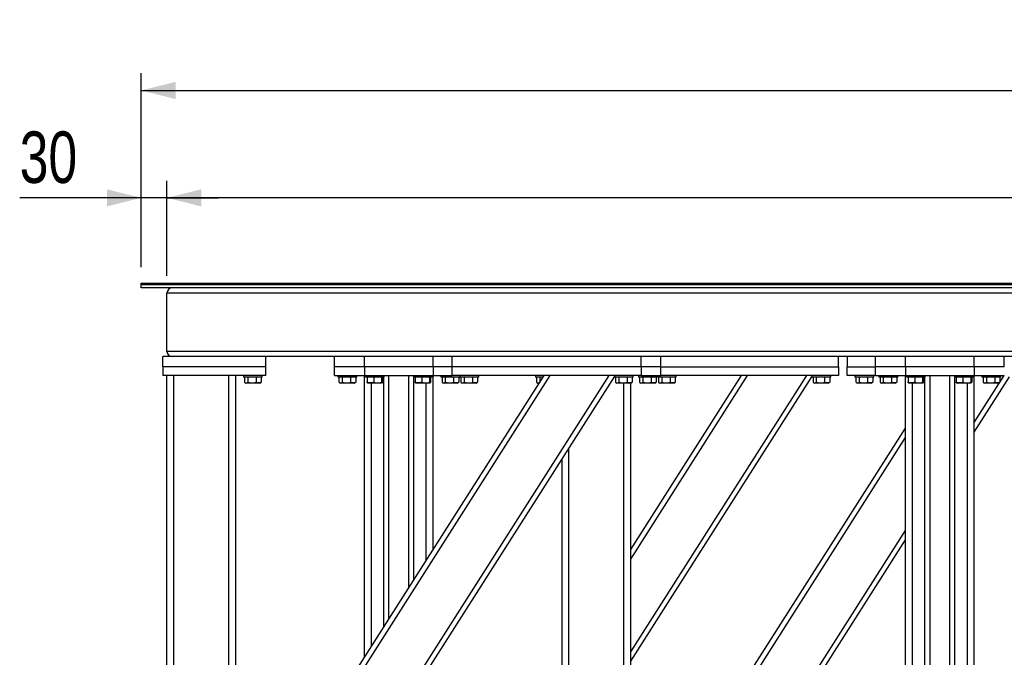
# Model space of a CAD drawing. Header units: millimetres. Extents: x 5 to 589, y 5 to 415.
# Tile 43 of 106: x 420 to 477, y 198 to 235. Entities that reach past the tile are written whole.
import ezdxf

# ---------------------------------------------------------------- set-up
doc = ezdxf.new("R2010")
doc.units = ezdxf.units.MM
doc.layers.add('COTES', color=1, linetype='Continuous')
doc.layers.add('TRAIT-FORT', color=4, linetype='Continuous', lineweight=25)
doc.styles.add('SLDTEXTSTYLE0', font='TXT', dxfattribs={"width": 0.75})
doc.dimstyles.new('SLDDIMSTYLE0', dxfattribs={"dimtxt": 3, "dimasz": 2, "dimexe": 0, "dimexo": 0.0625, "dimgap": 0.75, "dimtad": 1, "dimlfac": 20, "dimrnd": 1e-09, "dimzin": 12, "dimdsep": 46, "dimtxsty": 'SLDTEXTSTYLE0', "dimsah": 1, "dimcen": 0.09, "dimadec": 0, "dimazin": 3, "dimtfac": 1, "dimtofl": 0, "dimtmove": 0, "dimatfit": 3, "dimfxl": 1, "dimfrac": 2, "dimtolj": 1, "dimtzin": 12, "dimarcsym": 0})
doc.dimstyles.new('SLDDIMSTYLE1', dxfattribs={"dimtxt": 3, "dimasz": 2, "dimexe": 0, "dimexo": 0.0625, "dimgap": 0.75, "dimtad": 1, "dimlfac": 20, "dimrnd": 1e-09, "dimzin": 12, "dimdsep": 46, "dimtxsty": 'SLDTEXTSTYLE0', "dimsah": 1, "dimcen": 0.09, "dimadec": 0, "dimazin": 3, "dimtfac": 1, "dimtmove": 0, "dimatfit": 0, "dimfxl": 1, "dimfrac": 2, "dimtolj": 1, "dimtzin": 12, "dimarcsym": 0})

# ---------------------------------------------------------------- blocks, each defined once
blk = doc.blocks.new('_D_16')
at = {"layer": 'COTES', "color": 1, "transparency": 16777216}
for p, q in [((426.683, 220.802), (426.683, 225.847)), ((428.183, 220.302), (428.183, 225.847)), ((426.683, 224.847), (419.609, 224.847)), ((428.183, 224.847), (426.683, 224.847)), ((428.183, 224.847), (431.183, 224.847))]:
    blk.add_line(p, q, dxfattribs=at)
for points in [[(426.683, 224.847), (424.683, 225.347), (424.683, 224.347)], [(428.183, 224.847), (430.183, 224.347), (430.183, 225.347)]]:
    blk.add_solid(points, dxfattribs=at)
at = {"layer": 'COTES', "color": 1, "transparency": 16777216, "insert": (419.609, 228.714), "char_height": 3, "attachment_point": 1, "style": 'SLDTEXTSTYLE0'}
blk.add_mtext('30', dxfattribs=at)
blk = doc.blocks.new('_D_17')
at = {"layer": 'COTES', "color": 1, "transparency": 16777216}
for p, q in [((426.683, 220.802), (426.683, 232.102)), ((573.183, 220.802), (573.183, 232.102)), ((426.683, 231.102), (573.183, 231.102))]:
    blk.add_line(p, q, dxfattribs=at)
for points in [[(426.683, 231.102), (428.683, 230.602), (428.683, 231.602)], [(573.183, 231.102), (571.183, 231.602), (571.183, 230.602)]]:
    blk.add_solid(points, dxfattribs=at)
at = {"layer": 'COTES', "color": 1, "transparency": 16777216, "char_height": 3, "attachment_point": 1, "style": 'SLDTEXTSTYLE0'}
for s, insert in [('Toles', (500.297, 234.969)), ('2930', (490.305, 234.969))]:
    blk.add_mtext(s, dxfattribs=dict(at, insert=insert))
blk = doc.blocks.new('_D_19')
at = {"layer": 'COTES', "color": 1, "transparency": 16777216}
for p, q in [((428.183, 220.302), (428.183, 225.847)), ((571.683, 220.302), (571.683, 225.847)), ((571.683, 224.847), (428.183, 224.847))]:
    blk.add_line(p, q, dxfattribs=at)
for points in [[(428.183, 224.847), (430.183, 224.347), (430.183, 225.347)], [(571.683, 224.847), (569.683, 225.347), (569.683, 224.347)]]:
    blk.add_solid(points, dxfattribs=at)
at = {"layer": 'COTES', "color": 1, "transparency": 16777216, "char_height": 3, "attachment_point": 1, "style": 'SLDTEXTSTYLE0'}
for s, insert in [('2870', (488.68, 228.714)), ('Cadre', (498.672, 228.714))]:
    blk.add_mtext(s, dxfattribs=dict(at, insert=insert))

msp = doc.modelspace()

# ---------------------------------------------------------------- linework, layer by layer
at = {"layer": 'TRAIT-FORT', "color": 4, "linetype": 'Continuous', "lineweight": 25}
for p, q in [((426.68252, 219.80158), (426.68252, 219.87658)), ((426.68252, 219.87658), (514.68252, 219.87658)), ((426.68252, 219.80158), (514.68252, 219.80158)), ((426.68252, 219.80158), (573.18252, 219.80158)), ((426.68252, 219.60158), (426.68252, 219.80158)), ((573.18252, 219.60158), (426.68252, 219.60158)), ((428.18252, 215.90158), (428.18252, 219.30158)), ((571.68252, 219.30158), (428.18252, 219.30158)), ((427.93252, 215.00158), (427.93252, 215.60158)), ((433.93252, 215.60158), (427.93252, 215.60158)), ((571.68252, 215.90158), (428.18252, 215.90158)), ((433.93252, 215.00158), (433.93252, 215.60158)), ((444.78252, 215.60158), (433.93252, 215.60158)), ((437.93252, 215.00158), (437.93252, 215.60158)), ((439.68252, 215.00158), (439.68252, 215.60158)), ((443.68252, 215.00158), (443.68252, 215.60158)), ((444.78252, 215.00158), (444.78252, 215.60158)), ((455.78252, 215.60158), (444.78252, 215.60158)), ((455.78252, 215.00158), (455.78252, 215.60158)), ((491.93252, 215.60158), (455.78252, 215.60158)), ((456.93252, 215.00158), (456.93252, 215.60158)), ((467.28252, 215.00158), (467.28252, 215.60158)), ((467.78252, 215.60158), (467.78252, 215.00158)), ((469.43252, 215.00158), (469.43252, 215.60158)), ((471.18252, 215.00158), (471.18252, 215.60158)), ((475.18252, 215.00158), (475.18252, 215.60158)), ((476.93252, 215.00158), (476.93252, 215.60158)), ((433.93252, 215.00158), (427.93252, 215.00158)), ((427.93252, 215.00158), (427.93252, 214.50158)), ((433.93252, 214.50158), (433.93252, 215.00158)), ((439.68252, 215.00158), (437.93252, 215.00158)), ((437.93252, 214.50158), (437.93252, 215.00158)), ((443.68252, 215.00158), (439.68252, 215.00158)), ((439.68252, 215.00158), (439.68252, 214.50158)), ((444.78252, 215.00158), (443.68252, 215.00158)), ((443.68252, 215.00158), (443.68252, 214.50158)), ((455.78252, 215.00158), (444.78252, 215.00158)), ((444.78252, 214.50158), (444.78252, 215.00158)), ((456.93252, 215.00158), (455.78252, 215.00158)), ((455.78252, 215.00158), (455.78252, 214.50158)), ((456.93252, 215.00158), (467.28252, 215.00158)), ((456.93252, 214.50158), (456.93252, 215.00158)), ((467.28252, 215.00158), (467.28252, 214.50158)), ((467.78252, 215.00158), (469.43252, 215.00158)), ((467.78252, 214.50158), (467.78252, 215.00158)), ((471.18252, 215.00158), (469.43252, 215.00158)), ((469.43252, 214.50158), (469.43252, 215.00158)), ((475.18252, 215.00158), (471.18252, 215.00158)), ((471.18252, 215.00158), (471.18252, 214.50158)), ((476.93252, 215.00158), (475.18252, 215.00158)), ((475.18252, 215.00158), (475.18252, 214.50158)), ((433.93252, 214.50158), (427.93252, 214.50158)), ((428.18252, 174.90158), (428.18252, 214.50158)), ((428.58252, 174.90158), (428.58252, 214.50158)), ((431.78252, 174.90158), (431.78252, 214.50158)), ((432.18252, 191.00158), (432.18252, 214.50158)), ((432.63252, 214.50158), (432.63252, 214.40158)), ((433.3932, 214.40158), (432.63252, 214.40158)), ((432.69553, 214.40158), (432.69553, 214.10181)), ((432.88654, 214.40158), (432.88654, 214.10181)), ((433.28252, 188.02078), (450.13394, 214.50158)), ((433.28252, 187.46199), (450.48953, 214.50158)), ((433.28252, 182.06037), (453.92693, 214.50158)), ((433.31434, 181.55158), (454.23252, 214.42301)), ((433.37354, 214.40158), (433.37354, 214.10181)), ((433.73252, 214.40158), (433.3932, 214.40158)), ((433.66952, 214.40158), (433.66952, 214.10181)), ((433.73252, 214.40158), (433.73252, 214.50158)), ((437.93252, 214.50158), (439.68252, 214.50158)), ((438.13252, 214.50158), (438.13252, 214.40158)), ((438.8932, 214.40158), (438.13252, 214.40158)), ((438.19553, 214.40158), (438.19553, 214.10181)), ((438.38654, 214.40158), (438.38654, 214.10181)), ((438.87354, 214.40158), (438.87354, 214.10181)), ((439.23252, 214.40158), (438.8932, 214.40158)), ((439.16952, 214.40158), (439.16952, 214.10181)), ((439.23252, 214.40158), (439.23252, 214.50158)), ((439.68252, 198.07792), (439.68252, 214.50158)), ((439.68252, 214.50158), (443.68252, 214.50158)), ((439.73252, 214.50158), (439.73252, 214.40158)), ((439.77447, 214.40158), (439.73252, 214.40158)), ((440.83252, 214.40158), (439.77447, 214.40158)), ((439.83048, 214.40158), (439.83048, 214.10181)), ((440.22192, 214.40158), (440.22192, 214.10181)), ((440.67397, 214.40158), (440.67397, 214.10181)), ((440.73457, 214.40158), (440.73457, 214.10181)), ((440.80752, 199.84578), (440.80752, 214.40158)), ((440.83252, 214.40158), (440.83252, 214.50158)), ((441.10752, 200.31721), (441.10752, 214.50158)), ((442.25752, 202.12435), (442.25752, 214.50158)), ((442.53252, 214.50158), (442.53252, 214.40158)), ((442.57447, 214.40158), (442.53252, 214.40158)), ((442.55752, 202.59578), (442.55752, 214.40158)), ((443.63252, 214.40158), (442.57447, 214.40158)), ((442.63048, 214.40158), (442.63048, 214.10181)), ((443.02192, 214.40158), (443.02192, 214.10181)), ((443.47397, 214.40158), (443.47397, 214.10181)), ((443.53457, 214.40158), (443.53457, 214.10181)), ((443.63252, 214.40158), (443.63252, 214.50158)), ((443.68252, 204.36364), (443.68252, 214.50158)), ((443.68252, 214.50158), (444.78252, 214.50158)), ((444.13252, 214.50158), (444.13252, 214.40158)), ((444.8932, 214.40158), (444.13252, 214.40158)), ((444.19553, 214.40158), (444.19553, 214.10181)), ((444.38654, 214.40158), (444.38654, 214.10181)), ((455.78252, 214.50158), (444.78252, 214.50158)), ((444.87354, 214.40158), (444.87354, 214.10181)), ((445.23252, 214.40158), (444.8932, 214.40158)), ((445.16952, 214.40158), (445.16952, 214.10181)), ((445.23252, 214.50158), (445.23252, 214.40158)), ((445.9932, 214.40158), (445.23252, 214.40158)), ((445.29553, 214.40158), (445.29553, 214.10181)), ((445.48654, 214.40158), (445.48654, 214.10181)), ((445.97354, 214.40158), (445.97354, 214.10181)), ((446.33252, 214.40158), (445.9932, 214.40158)), ((446.26952, 214.40158), (446.26952, 214.10181)), ((446.33252, 214.40158), (446.33252, 214.50158)), ((449.63252, 214.50158), (449.63252, 214.40158)), ((450.0703, 214.40158), (449.63252, 214.40158)), ((449.69553, 214.40158), (449.69553, 214.10181)), ((449.88654, 214.40158), (449.88654, 214.11281)), ((454.23252, 214.50158), (454.23252, 214.40158)), ((454.9932, 214.40158), (454.23252, 214.40158)), ((454.29553, 214.40158), (454.29553, 214.10181)), ((454.48654, 214.40158), (454.48654, 214.10181)), ((454.97354, 214.40158), (454.97354, 214.10181)), ((455.33252, 214.40158), (454.9932, 214.40158)), ((455.18252, 204.36364), (461.63394, 214.50158)), ((455.18252, 203.80485), (461.98953, 214.50158)), ((455.18252, 198.40322), (465.42693, 214.50158)), ((455.18252, 197.84443), (465.73252, 214.42301)), ((455.26952, 214.40158), (455.26952, 214.10181)), ((455.33252, 214.40158), (455.33252, 214.50158)), ((455.63252, 214.50158), (455.63252, 214.40158)), ((456.3932, 214.40158), (455.63252, 214.40158)), ((455.69553, 214.40158), (455.69553, 214.10181)), ((455.78252, 214.50158), (456.93252, 214.50158)), ((455.88654, 214.40158), (455.88654, 214.10181)), ((456.37354, 214.40158), (456.37354, 214.10181)), ((456.73252, 214.40158), (456.3932, 214.40158)), ((456.66952, 214.40158), (456.66952, 214.10181)), ((456.73252, 214.40158), (456.73252, 214.50158)), ((457.4932, 214.40158), (456.73252, 214.40158)), ((456.79553, 214.40158), (456.79553, 214.10181)), ((467.28252, 214.50158), (456.93252, 214.50158)), ((456.98654, 214.40158), (456.98654, 214.10181)), ((457.47354, 214.40158), (457.47354, 214.10181)), ((457.83252, 214.40158), (457.4932, 214.40158)), ((457.76952, 214.40158), (457.76952, 214.10181)), ((457.83252, 214.40158), (457.83252, 214.50158)), ((465.73252, 214.50158), (465.73252, 214.40158)), ((466.4932, 214.40158), (465.73252, 214.40158)), ((465.79553, 214.40158), (465.79553, 214.10181)), ((465.98654, 214.40158), (465.98654, 214.10181)), ((466.47354, 214.40158), (466.47354, 214.10181)), ((466.83252, 214.40158), (466.4932, 214.40158)), ((466.76952, 214.40158), (466.76952, 214.10181)), ((466.83252, 214.40158), (466.83252, 214.50158)), ((469.43252, 214.50158), (467.78252, 214.50158)), ((468.23252, 214.50158), (468.23252, 214.40158)), ((468.9932, 214.40158), (468.23252, 214.40158)), ((468.29553, 214.40158), (468.29553, 214.10181)), ((468.48654, 214.40158), (468.48654, 214.10181)), ((468.97354, 214.40158), (468.97354, 214.10181)), ((469.33252, 214.40158), (468.9932, 214.40158)), ((469.26952, 214.40158), (469.26952, 214.10181)), ((469.33252, 214.40158), (469.33252, 214.50158)), ((469.43252, 214.50158), (471.18252, 214.50158)), ((469.63252, 214.50158), (469.63252, 214.40158)), ((470.3932, 214.40158), (469.63252, 214.40158)), ((469.69553, 214.40158), (469.69553, 214.10181)), ((469.88654, 214.40158), (469.88654, 214.10181)), ((470.37354, 214.40158), (470.37354, 214.10181)), ((470.73252, 214.40158), (470.3932, 214.40158)), ((470.66952, 214.40158), (470.66952, 214.10181)), ((470.73252, 214.40158), (470.73252, 214.50158)), ((471.18252, 191.00158), (471.18252, 214.50158)), ((471.18252, 214.50158), (475.18252, 214.50158)), ((471.23252, 214.50158), (471.23252, 214.40158)), ((471.27447, 214.40158), (471.23252, 214.40158)), ((472.33252, 214.40158), (471.27447, 214.40158)), ((471.33048, 214.40158), (471.33048, 214.10181)), ((471.72192, 214.40158), (471.72192, 214.10181)), ((472.17397, 214.40158), (472.17397, 214.10181)), ((472.23457, 214.40158), (472.23457, 214.10181)), ((472.30752, 182.06037), (472.30752, 214.40158)), ((472.33252, 214.40158), (472.33252, 214.50158)), ((472.60752, 181.50158), (472.60752, 214.50158)), ((473.75752, 181.50158), (473.75752, 214.50158)), ((474.03252, 214.50158), (474.03252, 214.40158)), ((474.07447, 214.40158), (474.03252, 214.40158)), ((474.05752, 182.06037), (474.05752, 214.40158)), ((475.13252, 214.40158), (474.07447, 214.40158)), ((474.13048, 214.40158), (474.13048, 214.10181)), ((474.52192, 214.40158), (474.52192, 214.10181)), ((474.97397, 214.40158), (474.97397, 214.10181)), ((475.03457, 214.40158), (475.03457, 214.10181)), ((475.13252, 214.40158), (475.13252, 214.50158)), ((475.18252, 191.00158), (475.18252, 214.50158)), ((475.18252, 214.50158), (476.93252, 214.50158)), ((475.18252, 211.76037), (476.92693, 214.50158)), ((475.18252, 211.20158), (477.23252, 214.42301)), ((475.63252, 214.50158), (475.63252, 214.40158)), ((476.3932, 214.40158), (475.63252, 214.40158)), ((475.69553, 214.40158), (475.69553, 214.10181)), ((475.88654, 214.40158), (475.88654, 214.10181)), ((476.37354, 214.40158), (476.37354, 214.10181)), ((476.73252, 214.40158), (476.3932, 214.40158)), ((476.66952, 214.40158), (476.66952, 214.10181)), ((476.73252, 214.40158), (476.73252, 214.50158)), ((432.7202, 214.0854), (432.77877, 214.05158)), ((433.13266, 214.05158), (432.77877, 214.05158)), ((433.58627, 214.05158), (433.13266, 214.05158)), ((433.58627, 214.05158), (433.64485, 214.0854)), ((433.66952, 214.10181), (433.64391, 214.08703)), ((438.2202, 214.0854), (438.27877, 214.05158)), ((438.63266, 214.05158), (438.27877, 214.05158)), ((439.08627, 214.05158), (438.63266, 214.05158)), ((439.08627, 214.05158), (439.14485, 214.0854)), ((439.16952, 214.10181), (439.14391, 214.08703)), ((439.85425, 214.06574), (439.87877, 214.05158)), ((440.68627, 214.05158), (439.87877, 214.05158)), ((440.08252, 198.70649), (440.08252, 214.05158)), ((440.68627, 214.05158), (440.7108, 214.06574)), ((442.65425, 214.06574), (442.67877, 214.05158)), ((443.48627, 214.05158), (442.67877, 214.05158)), ((443.28252, 203.73507), (443.28252, 214.05158)), ((443.48627, 214.05158), (443.5108, 214.06574)), ((444.2202, 214.0854), (444.27877, 214.05158)), ((444.63266, 214.05158), (444.27877, 214.05158)), ((445.08627, 214.05158), (444.63266, 214.05158)), ((445.08627, 214.05158), (445.14485, 214.0854)), ((445.16952, 214.10181), (445.14391, 214.08703)), ((445.3202, 214.0854), (445.37877, 214.05158)), ((445.73266, 214.05158), (445.37877, 214.05158)), ((446.18627, 214.05158), (445.73266, 214.05158)), ((446.18627, 214.05158), (446.24485, 214.0854)), ((446.26952, 214.10181), (446.24391, 214.08703)), ((449.7202, 214.0854), (449.77877, 214.05158)), ((449.84758, 214.05158), (449.77877, 214.05158)), ((454.3202, 214.0854), (454.37877, 214.05158)), ((454.73266, 214.05158), (454.37877, 214.05158)), ((455.18627, 214.05158), (454.73266, 214.05158)), ((454.78252, 174.90158), (454.78252, 214.05158)), ((455.18252, 191.00158), (455.18252, 214.05158)), ((455.18627, 214.05158), (455.24485, 214.0854)), ((455.26952, 214.10181), (455.24391, 214.08703)), ((455.7202, 214.0854), (455.77877, 214.05158)), ((456.13266, 214.05158), (455.77877, 214.05158)), ((456.58627, 214.05158), (456.13266, 214.05158)), ((456.58627, 214.05158), (456.64485, 214.0854)), ((456.66952, 214.10181), (456.64391, 214.08703)), ((456.8202, 214.0854), (456.87877, 214.05158)), ((457.23266, 214.05158), (456.87877, 214.05158)), ((457.68627, 214.05158), (457.23266, 214.05158)), ((457.68627, 214.05158), (457.74485, 214.0854)), ((457.76952, 214.10181), (457.74391, 214.08703)), ((465.8202, 214.0854), (465.87877, 214.05158)), ((466.23266, 214.05158), (465.87877, 214.05158)), ((466.68627, 214.05158), (466.23266, 214.05158)), ((466.68627, 214.05158), (466.74485, 214.0854)), ((466.76952, 214.10181), (466.74391, 214.08703)), ((468.3202, 214.0854), (468.37877, 214.05158)), ((468.73266, 214.05158), (468.37877, 214.05158)), ((469.18627, 214.05158), (468.73266, 214.05158)), ((469.18627, 214.05158), (469.24485, 214.0854)), ((469.26952, 214.10181), (469.24391, 214.08703)), ((469.7202, 214.0854), (469.77877, 214.05158)), ((470.13266, 214.05158), (469.77877, 214.05158)), ((470.58627, 214.05158), (470.13266, 214.05158)), ((470.58627, 214.05158), (470.64485, 214.0854)), ((470.66952, 214.10181), (470.64391, 214.08703)), ((471.35425, 214.06574), (471.37877, 214.05158)), ((472.18627, 214.05158), (471.37877, 214.05158)), ((471.58252, 191.00158), (471.58252, 214.05158)), ((472.18627, 214.05158), (472.2108, 214.06574)), ((474.15425, 214.06574), (474.17877, 214.05158)), ((474.98627, 214.05158), (474.17877, 214.05158)), ((474.78252, 191.00158), (474.78252, 214.05158)), ((474.98627, 214.05158), (475.0108, 214.06574)), ((475.7202, 214.0854), (475.77877, 214.05158)), ((476.13266, 214.05158), (475.77877, 214.05158)), ((476.58627, 214.05158), (476.13266, 214.05158)), ((476.58627, 214.05158), (476.64485, 214.0854)), ((476.66952, 214.10181), (476.64391, 214.08703)), ((456.28252, 188.02078), (471.18252, 211.43507)), ((456.28252, 187.46199), (471.18252, 210.87628)), ((451.58252, 174.90158), (451.58252, 210.25872)), ((451.18252, 174.90158), (451.18252, 209.63015)), ((456.28252, 182.06037), (471.18252, 205.47465)), ((456.31434, 181.55158), (471.18252, 204.91586))]:
    msp.add_line(p, q, dxfattribs=at)
for centre, start, end in [((428.48252, 219.30158), 90, 180), ((428.48252, 215.90158), 180, 270)]:
    msp.add_arc(centre, 0.3, start, end, dxfattribs=at)
for points, knots in [([(432.69553, 214.10181), (432.71211, 214.09084), (432.74563, 214.06868), (432.79529, 214.06057), (432.84276, 214.07247), (432.87186, 214.09197), (432.88654, 214.10181)], [0, 0, 0, 0, 0.26460494, 0.53494775, 0.76534313, 1, 1, 1, 1]), ([(432.88654, 214.10181), (432.9485, 214.08662), (433.05098, 214.0615), (433.19961, 214.06383), (433.2996, 214.08127), (433.35712, 214.09725), (433.37354, 214.10181)], [0, 0, 0, 0, 0.38554949, 0.63764185, 0.89654625, 1, 1, 1, 1]), ([(433.66952, 214.10181), (433.64383, 214.09084), (433.59189, 214.06868), (433.51494, 214.06057), (433.44138, 214.07247), (433.39629, 214.09197), (433.37354, 214.10181)], [0, 0, 0, 0, 0.26460494, 0.53494775, 0.76534312, 1, 1, 1, 1]), ([(438.19553, 214.10181), (438.21211, 214.09084), (438.24563, 214.06868), (438.29529, 214.06057), (438.34276, 214.07247), (438.37186, 214.09197), (438.38654, 214.10181)], [0, 0, 0, 0, 0.26460494, 0.53494775, 0.76534313, 1, 1, 1, 1]), ([(438.38654, 214.10181), (438.4485, 214.08662), (438.55098, 214.0615), (438.69961, 214.06383), (438.7996, 214.08127), (438.85712, 214.09725), (438.87354, 214.10181)], [0, 0, 0, 0, 0.38554949, 0.63764185, 0.89654625, 1, 1, 1, 1]), ([(439.16952, 214.10181), (439.14383, 214.09084), (439.09189, 214.06868), (439.01494, 214.06057), (438.94138, 214.07247), (438.89629, 214.09197), (438.87354, 214.10181)], [0, 0, 0, 0, 0.26460494, 0.53494775, 0.76534312, 1, 1, 1, 1]), ([(439.8543, 214.06689), (439.85364, 214.06689), (439.84767, 214.06686), (439.83968, 214.08173), (439.83252, 214.09735), (439.83048, 214.10181)], [0, 0, 0, 0, 0.08223705, 0.73797741, 1, 1, 1, 1]), ([(440.22192, 214.10181), (440.18795, 214.09084), (440.11926, 214.06868), (440.01749, 214.06057), (439.92021, 214.07247), (439.86057, 214.09197), (439.83048, 214.10181)], [0, 0, 0, 0, 0.26460494, 0.53494775, 0.76534312, 1, 1, 1, 1]), ([(440.22192, 214.10181), (440.26115, 214.09084), (440.34047, 214.06868), (440.458, 214.06057), (440.57034, 214.07247), (440.63922, 214.09197), (440.67397, 214.10181)], [0, 0, 0, 0, 0.264604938, 0.534947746, 0.765343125, 1, 1, 1, 1]), ([(440.73457, 214.10181), (440.72686, 214.08662), (440.71411, 214.0615), (440.69561, 214.06383), (440.68317, 214.08127), (440.67601, 214.09725), (440.67397, 214.10181)], [0, 0, 0, 0, 0.385549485, 0.637641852, 0.896546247, 1, 1, 1, 1]), ([(442.6543, 214.06689), (442.65364, 214.06689), (442.64767, 214.06686), (442.63968, 214.08173), (442.63252, 214.09735), (442.63048, 214.10181)], [0, 0, 0, 0, 0.08223705, 0.73797741, 1, 1, 1, 1]), ([(443.02192, 214.10181), (442.98795, 214.09084), (442.91926, 214.06868), (442.81749, 214.06057), (442.72021, 214.07247), (442.66057, 214.09197), (442.63048, 214.10181)], [0, 0, 0, 0, 0.26460494, 0.53494775, 0.76534312, 1, 1, 1, 1]), ([(443.02192, 214.10181), (443.06115, 214.09084), (443.14047, 214.06868), (443.258, 214.06057), (443.37034, 214.07247), (443.43922, 214.09197), (443.47397, 214.10181)], [0, 0, 0, 0, 0.264604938, 0.534947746, 0.765343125, 1, 1, 1, 1]), ([(443.53457, 214.10181), (443.52686, 214.08662), (443.51411, 214.0615), (443.49561, 214.06383), (443.48317, 214.08127), (443.47601, 214.09725), (443.47397, 214.10181)], [0, 0, 0, 0, 0.385549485, 0.637641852, 0.896546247, 1, 1, 1, 1]), ([(444.19553, 214.10181), (444.21211, 214.09084), (444.24563, 214.06868), (444.29529, 214.06057), (444.34276, 214.07247), (444.37186, 214.09197), (444.38654, 214.10181)], [0, 0, 0, 0, 0.26460494, 0.53494775, 0.76534313, 1, 1, 1, 1]), ([(444.38654, 214.10181), (444.4485, 214.08662), (444.55098, 214.0615), (444.69961, 214.06383), (444.7996, 214.08127), (444.85712, 214.09725), (444.87354, 214.10181)], [0, 0, 0, 0, 0.38554949, 0.63764185, 0.89654625, 1, 1, 1, 1]), ([(445.16952, 214.10181), (445.14383, 214.09084), (445.09189, 214.06868), (445.01494, 214.06057), (444.94138, 214.07247), (444.89629, 214.09197), (444.87354, 214.10181)], [0, 0, 0, 0, 0.26460494, 0.53494775, 0.76534312, 1, 1, 1, 1]), ([(445.29553, 214.10181), (445.31211, 214.09084), (445.34563, 214.06868), (445.39529, 214.06057), (445.44276, 214.07247), (445.47186, 214.09197), (445.48654, 214.10181)], [0, 0, 0, 0, 0.26460494, 0.53494775, 0.76534313, 1, 1, 1, 1]), ([(445.48654, 214.10181), (445.5485, 214.08662), (445.65098, 214.0615), (445.79961, 214.06383), (445.8996, 214.08127), (445.95712, 214.09725), (445.97354, 214.10181)], [0, 0, 0, 0, 0.38554949, 0.63764185, 0.89654625, 1, 1, 1, 1]), ([(446.26952, 214.10181), (446.24383, 214.09084), (446.19189, 214.06868), (446.11494, 214.06057), (446.04138, 214.07247), (445.99629, 214.09197), (445.97354, 214.10181)], [0, 0, 0, 0, 0.26460494, 0.53494775, 0.76534312, 1, 1, 1, 1]), ([(449.69553, 214.10181), (449.71211, 214.09083), (449.74563, 214.06864), (449.79528, 214.06072), (449.83892, 214.07108), (449.8643, 214.08783), (449.87524, 214.09505)], [0, 0, 0, 0, 0.28145828, 0.56901988, 0.81408971, 1, 1, 1, 1]), ([(454.29553, 214.10181), (454.31211, 214.09084), (454.34563, 214.06868), (454.39529, 214.06057), (454.44276, 214.07247), (454.47186, 214.09197), (454.48654, 214.10181)], [0, 0, 0, 0, 0.26460494, 0.53494775, 0.76534313, 1, 1, 1, 1]), ([(454.48654, 214.10181), (454.5485, 214.08662), (454.65098, 214.0615), (454.79961, 214.06383), (454.8996, 214.08127), (454.95712, 214.09725), (454.97354, 214.10181)], [0, 0, 0, 0, 0.38554949, 0.63764185, 0.89654625, 1, 1, 1, 1]), ([(455.26952, 214.10181), (455.24383, 214.09084), (455.19189, 214.06868), (455.11494, 214.06057), (455.04138, 214.07247), (454.99629, 214.09197), (454.97354, 214.10181)], [0, 0, 0, 0, 0.26460494, 0.53494775, 0.76534312, 1, 1, 1, 1]), ([(455.69553, 214.10181), (455.71211, 214.09084), (455.74563, 214.06868), (455.79529, 214.06057), (455.84276, 214.07247), (455.87186, 214.09197), (455.88654, 214.10181)], [0, 0, 0, 0, 0.26460494, 0.53494775, 0.76534313, 1, 1, 1, 1]), ([(455.88654, 214.10181), (455.9485, 214.08662), (456.05098, 214.0615), (456.19961, 214.06383), (456.2996, 214.08127), (456.35712, 214.09725), (456.37354, 214.10181)], [0, 0, 0, 0, 0.38554949, 0.63764185, 0.89654625, 1, 1, 1, 1]), ([(456.66952, 214.10181), (456.64383, 214.09084), (456.59189, 214.06868), (456.51494, 214.06057), (456.44138, 214.07247), (456.39629, 214.09197), (456.37354, 214.10181)], [0, 0, 0, 0, 0.26460494, 0.53494775, 0.76534312, 1, 1, 1, 1]), ([(456.79553, 214.10181), (456.81211, 214.09084), (456.84563, 214.06868), (456.89529, 214.06057), (456.94276, 214.07247), (456.97186, 214.09197), (456.98654, 214.10181)], [0, 0, 0, 0, 0.26460494, 0.53494775, 0.76534313, 1, 1, 1, 1]), ([(456.98654, 214.10181), (457.0485, 214.08662), (457.15098, 214.0615), (457.29961, 214.06383), (457.3996, 214.08127), (457.45712, 214.09725), (457.47354, 214.10181)], [0, 0, 0, 0, 0.38554949, 0.63764185, 0.89654625, 1, 1, 1, 1]), ([(457.76952, 214.10181), (457.74383, 214.09084), (457.69189, 214.06868), (457.61494, 214.06057), (457.54138, 214.07247), (457.49629, 214.09197), (457.47354, 214.10181)], [0, 0, 0, 0, 0.26460494, 0.53494775, 0.76534312, 1, 1, 1, 1]), ([(465.79553, 214.10181), (465.81211, 214.09084), (465.84563, 214.06868), (465.89529, 214.06057), (465.94276, 214.07247), (465.97186, 214.09197), (465.98654, 214.10181)], [0, 0, 0, 0, 0.26460494, 0.53494775, 0.76534313, 1, 1, 1, 1]), ([(465.98654, 214.10181), (466.0485, 214.08662), (466.15098, 214.0615), (466.29961, 214.06383), (466.3996, 214.08127), (466.45712, 214.09725), (466.47354, 214.10181)], [0, 0, 0, 0, 0.38554949, 0.63764185, 0.89654625, 1, 1, 1, 1]), ([(466.76952, 214.10181), (466.74383, 214.09084), (466.69189, 214.06868), (466.61494, 214.06057), (466.54138, 214.07247), (466.49629, 214.09197), (466.47354, 214.10181)], [0, 0, 0, 0, 0.26460494, 0.53494775, 0.76534312, 1, 1, 1, 1]), ([(468.29553, 214.10181), (468.31211, 214.09084), (468.34563, 214.06868), (468.39529, 214.06057), (468.44276, 214.07247), (468.47186, 214.09197), (468.48654, 214.10181)], [0, 0, 0, 0, 0.26460494, 0.53494775, 0.76534313, 1, 1, 1, 1]), ([(468.48654, 214.10181), (468.5485, 214.08662), (468.65098, 214.0615), (468.79961, 214.06383), (468.8996, 214.08127), (468.95712, 214.09725), (468.97354, 214.10181)], [0, 0, 0, 0, 0.38554949, 0.63764185, 0.89654625, 1, 1, 1, 1]), ([(469.26952, 214.10181), (469.24383, 214.09084), (469.19189, 214.06868), (469.11494, 214.06057), (469.04138, 214.07247), (468.99629, 214.09197), (468.97354, 214.10181)], [0, 0, 0, 0, 0.26460494, 0.53494775, 0.76534312, 1, 1, 1, 1]), ([(469.69553, 214.10181), (469.71211, 214.09084), (469.74563, 214.06868), (469.79529, 214.06057), (469.84276, 214.07247), (469.87186, 214.09197), (469.88654, 214.10181)], [0, 0, 0, 0, 0.26460494, 0.53494775, 0.76534313, 1, 1, 1, 1]), ([(469.88654, 214.10181), (469.9485, 214.08662), (470.05098, 214.0615), (470.19961, 214.06383), (470.2996, 214.08127), (470.35712, 214.09725), (470.37354, 214.10181)], [0, 0, 0, 0, 0.38554949, 0.63764185, 0.89654625, 1, 1, 1, 1]), ([(470.66952, 214.10181), (470.64383, 214.09084), (470.59189, 214.06868), (470.51494, 214.06057), (470.44138, 214.07247), (470.39629, 214.09197), (470.37354, 214.10181)], [0, 0, 0, 0, 0.26460494, 0.53494775, 0.76534312, 1, 1, 1, 1]), ([(471.3543, 214.06689), (471.35364, 214.06689), (471.34767, 214.06686), (471.33968, 214.08173), (471.33252, 214.09735), (471.33048, 214.10181)], [0, 0, 0, 0, 0.08223705, 0.73797741, 1, 1, 1, 1]), ([(471.72192, 214.10181), (471.68795, 214.09084), (471.61926, 214.06868), (471.51749, 214.06057), (471.42021, 214.07247), (471.36057, 214.09197), (471.33048, 214.10181)], [0, 0, 0, 0, 0.26460494, 0.53494775, 0.76534312, 1, 1, 1, 1]), ([(471.72192, 214.10181), (471.76115, 214.09084), (471.84047, 214.06868), (471.958, 214.06057), (472.07034, 214.07247), (472.13922, 214.09197), (472.17397, 214.10181)], [0, 0, 0, 0, 0.264604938, 0.534947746, 0.765343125, 1, 1, 1, 1]), ([(472.23457, 214.10181), (472.22686, 214.08662), (472.21411, 214.0615), (472.19561, 214.06383), (472.18317, 214.08127), (472.17601, 214.09725), (472.17397, 214.10181)], [0, 0, 0, 0, 0.385549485, 0.637641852, 0.896546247, 1, 1, 1, 1]), ([(474.1543, 214.06689), (474.15364, 214.06689), (474.14767, 214.06686), (474.13968, 214.08173), (474.13252, 214.09735), (474.13048, 214.10181)], [0, 0, 0, 0, 0.08223705, 0.73797741, 1, 1, 1, 1]), ([(474.52192, 214.10181), (474.48795, 214.09084), (474.41926, 214.06868), (474.31749, 214.06057), (474.22021, 214.07247), (474.16057, 214.09197), (474.13048, 214.10181)], [0, 0, 0, 0, 0.26460494, 0.53494775, 0.76534312, 1, 1, 1, 1]), ([(474.52192, 214.10181), (474.56115, 214.09084), (474.64047, 214.06868), (474.758, 214.06057), (474.87034, 214.07247), (474.93922, 214.09197), (474.97397, 214.10181)], [0, 0, 0, 0, 0.264604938, 0.534947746, 0.765343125, 1, 1, 1, 1]), ([(475.03457, 214.10181), (475.02686, 214.08662), (475.01411, 214.0615), (474.99561, 214.06383), (474.98317, 214.08127), (474.97601, 214.09725), (474.97397, 214.10181)], [0, 0, 0, 0, 0.385549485, 0.637641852, 0.896546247, 1, 1, 1, 1]), ([(475.69553, 214.10181), (475.71211, 214.09084), (475.74563, 214.06868), (475.79529, 214.06057), (475.84276, 214.07247), (475.87186, 214.09197), (475.88654, 214.10181)], [0, 0, 0, 0, 0.26460494, 0.53494775, 0.76534313, 1, 1, 1, 1]), ([(475.88654, 214.10181), (475.9485, 214.08662), (476.05098, 214.0615), (476.19961, 214.06383), (476.2996, 214.08127), (476.35712, 214.09725), (476.37354, 214.10181)], [0, 0, 0, 0, 0.38554949, 0.63764185, 0.89654625, 1, 1, 1, 1]), ([(476.66952, 214.10181), (476.64383, 214.09084), (476.59189, 214.06868), (476.51494, 214.06057), (476.44138, 214.07247), (476.39629, 214.09197), (476.37354, 214.10181)], [0, 0, 0, 0, 0.26460494, 0.53494775, 0.76534312, 1, 1, 1, 1])]:
    msp.add_open_spline(points, degree=3, knots=knots, dxfattribs=at)

# ---------------------------------------------------------------- dimensions: what is measured, and where the dimension line sits
at = {"layer": 'COTES', "color": 1}
for base, p1, p2, text, picture, middle in [((573.18252, 231.10158), (426.68252, 219.80158), (573.18252, 219.80158), '<> Toles', '_D_17', (499.93252, 231.10158)), ((428.18252, 224.84692), (571.68252, 219.30158), (428.18252, 219.30158), '<> Cadre', '_D_19', (499.93252, 224.84692))]:
    dim = msp.add_linear_dim(base=base, p1=p1, p2=p2, angle=0, text=text, dimstyle='SLDDIMSTYLE0', dxfattribs=at)
    dim.commit()
    dim.dimension.update_dxf_attribs({"geometry": picture, "text_midpoint": middle, "dimtype": 160})
dim = msp.add_linear_dim(base=(426.68252, 224.84692), p1=(428.18252, 219.30158), p2=(426.68252, 219.80158), dimstyle='SLDDIMSTYLE1', dxfattribs=at)
dim.commit()
dim.dimension.update_dxf_attribs({"geometry": '_D_16', "text_midpoint": (421.82518, 224.84692), "dimtype": 160})

doc.saveas('drawing.dxf')
